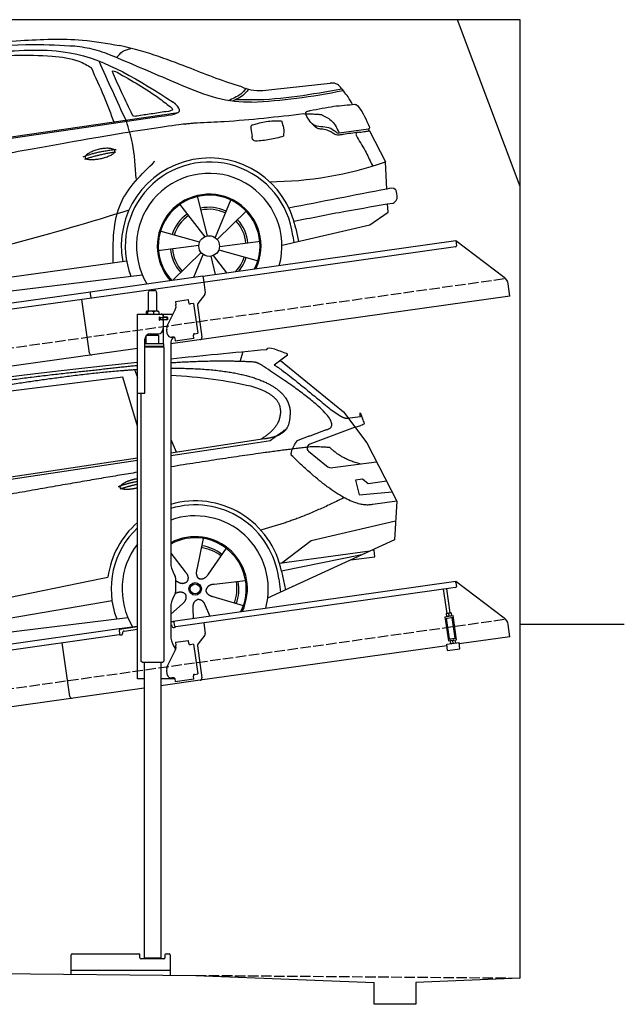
# Model space of a CAD drawing. Extents: x 0 to 5800, y -175 to 4550.
# Tile 3 of 3: x 2900 to 5800, y -175 to 4550. Entities that reach past the tile are written whole.
import ezdxf

# ---------------------------------------------------------------- set-up
doc = ezdxf.new("R2010")
doc.units = 0
doc.header["$LTSCALE"] = 10
doc.header["$MEASUREMENT"] = 0
doc.linetypes.add('GEN3', pattern=[6.25, 5, -1.25])
doc.layers.get('0').update_dxf_attribs({"linetype": 'CONTINUOUS'})
for name, color, linetype in [('3', 6, 'GEN3'), ('CAR', 1, 'CONTINUOUS'), ('SICHTBARE_KANTEN_DIN_', 7, 'CONTINUOUS')]:
    doc.layers.add(name, color=color, linetype=linetype)
doc.layers.add('AM_0', color=7, linetype='CONTINUOUS', lineweight=30)

# ---------------------------------------------------------------- blocks, each defined once
blk = doc.blocks.new('car_150')
at = {"layer": 'CAR'}
for p, q in [((12096.6, 1708.3), (11989, 1268.4)), ((12911.4, 1713.8), (12921.4, 1673.7)), ((13419.2, 1691), (13440.8, 1736.1)), ((11135.2, 1654.5), (11161.3, 1635)), ((11141, 1657.4), (11166.4, 1638.4)), ((12024, 1680.6), (11430.7, 1652.9)), ((11899, 1265.9), (12024, 1680.6)), ((12090.6, 1271.1), (12150.5, 1682.1)), ((12852.3, 1684.4), (12150.5, 1682.1)), ((12893.2, 1443.1), (12852.3, 1684.4)), ((13649.1, 1693.4), (13579.8, 1653)), ((13612.7, 1672.2), (13882, 1390.9)), ((11073.9, 1494.7), (10907.2, 1337.8)), ((13821.3, 1410.9), (13867.6, 1371.9)), ((13882, 1390.9), (13975.4, 1230.3)), ((13044.2, 1359.1), (13061.8, 1297.5)), ((13896.3, 1358), (13960.6, 1358.2)), ((10792.4, 1227), (12873.3, 1279.9)), ((10878.7, 1293.9), (10839.1, 1237.2)), ((10839.1, 1237.2), (12874.8, 1292.4)), ((13035, 1284), (13434.9, 1294.1)), ((13036.5, 1296.8), (13490.1, 1309.1)), ((13434.9, 1294.1), (13517.7, 1297.1)), ((13928.7, 1310.6), (13703.2, 1256.7)), ((13928.7, 1310.6), (13956.3, 1315.1)), ((10839.1, 1237.2), (10797.9, 1237.1)), ((13975.4, 1230.3), (14085, 934.5)), ((13693.4, 1223.4), (13769.9, 1143.6)), ((13799.3, 1131.2), (14011, 1134.1)), ((10757.1, 671.1), (10756.8, 1096.7)), ((13933.1, 1058.7), (13900.4, 1058.1)), ((13900.4, 1058.1), (13908.6, 986.7)), ((13957.3, 1033.3), (13933.1, 1058.7)), ((14047.8, 1034.9), (13957.3, 1033.3)), ((13908.6, 986.7), (14067.8, 981)), ((14085, 934.5), (13968.1, 932.9)), ((14085, 934.5), (14050.3, 752)), ((13141, 869.2), (13092, 726)), ((10407.4, 821.5), (10358.4, 678.2)), ((12978, 818.6), (13036.1, 720.2)), ((13244.2, 809.3), (13143.9, 695.8)), ((13654.4, 796.4), (14067.1, 840.8)), ((10225.5, 803), (10302.5, 672.5)), ((10510.6, 761.5), (10410.3, 648.1)), ((13500.7, 706.9), (13654.4, 796.4)), ((10136.6, 723.4), (10257.7, 632.5)), ((10765.8, 586.7), (12632.4, 738.6)), ((12632.4, 738.6), (12664.9, 741.2)), ((14050.3, 752), (13413, 548)), ((13489.8, 706.7), (13927.7, 712.7)), ((13947.4, 714.7), (13934, 714.7)), ((13947.5, 682.1), (13947.4, 714.7)), ((12984.9, 685.1), (12991.3, 680.2)), ((13886, 699.4), (13494.9, 667.6)), ((13494.9, 667.6), (13502.3, 576.6)), ((13831.6, 682), (13947.5, 682.1)), ((10786.5, 535.1), (12670.6, 626.7)), ((12976.6, 624.6), (12979.5, 625.3)), ((13318, 642.1), (13166.6, 644.4)), ((13477, 633.5), (13477, 568.5)), ((10098.1, 544.7), (10245.9, 577.5)), ((10584.4, 594.3), (10433, 596.6)), ((10746.2, 585.5), (10746.3, 535.1)), ((10765.8, 586.7), (10766, 535.1)), ((12942.4, 527.2), (13003.7, 570.3)), ((13292.9, 525.4), (13154, 585.7)), ((10157.7, 443.6), (10270.1, 522.6)), ((10559.3, 477.7), (10420.4, 538)), ((10688.1, 535.1), (12736.4, 536.2)), ((13047.9, 495.3), (13052.4, 542.1)), ((13127.9, 496.8), (13108.7, 559.2)), ((10314.2, 446.4), (10318.7, 494.4)), ((10394.7, 447.8), (10378.5, 500.5))]:
    blk.add_line(p, q, dxfattribs=at)
for centre, radius in [((13073.2, 633.8), 30.1), ((10339.5, 586.1), 30.1), ((13073.2, 633.8), 23.6), ((10339.5, 586.1), 23.6)]:
    blk.add_circle(centre, radius, dxfattribs=at)
for centre, radius, start, end in [((11252.1, 1516.2), 174.5, 103.8736, 114.54), ((13707.9, 1237.3), 20, 103.4358, 223.7473), ((10257, 101.4), 1122.3, 110.1048, 125.4377), ((13798.8, 1171.2), 40, 223.7473, 270.7861), ((10364.6, -67.1), 1141.2, 89.2488, 102.378), ((10404, 1188.8), 117.4, 257.9855, 270.1884), ((13073.6, 633.3), 422.7, 4.6504, 99.1419), ((10341.7, 585.3), 424.2, 0.1908, 123.6545), ((13073.6, 633.3), 403.4, 0.0315, 99.935), ((10364.6, -67.1), 1141.2, 117.0267, 123.6712), ((10341.7, 585.3), 404.6, 0.0315, 126.0807), ((13073.6, 633.3), 422.7, 124.0292, 165.2126), ((13073.6, 633.3), 403.4, 126.4564, 193.9312), ((13073.2, 633.8), 200.6, 117.1152, 118.6429), ((13073.2, 633.8), 200.6, 45.1152, 74.5463), ((13073.2, 633.8), 209.6, 45.262, 74.3995), ((10339.5, 586.1), 209.6, 117.262, 146.3995), ((10339.5, 586.1), 200.6, 117.1152, 146.5463), ((10339.5, 586.1), 200.6, 45.1152, 74.5463), ((10339.5, 586.1), 209.6, 45.262, 74.3995), ((13073.2, 633.8), 200.6, 333.1152, 2.5463), ((13073.2, 633.8), 209.6, 333.262, 2.3995), ((10339.5, 586.1), 200.6, 333.1152, 2.5463), ((10339.5, 586.1), 209.6, 333.262, 2.3995), ((10339.5, 586.1), 209.6, 189.262, 218.3995), ((10339.5, 586.1), 200.6, 189.1152, 218.5463)]:
    blk.add_arc(centre, radius, start, end, dxfattribs=at)
at = {"layer": 'CAR', "color": 1}
for centre, radius, start, end in [((13073.2, 633.8), 350.6, 337.8443, 102.4953), ((10339.5, 586.1), 352.3, 337.7412, 134.083), ((13073.2, 633.8), 350.6, 135.1816, 204.2079), ((13073.2, 633.8), 245, 326.7419, 111.5119), ((13073.2, 633.8), 250.6, 327.615, 110.8156), ((10339.5, 586.1), 247.7, 326.8255, 152.4877), ((10339.5, 586.1), 245, 326.3886, 152.2472), ((10339.5, 586.1), 247.7, 177.212, 215.2267), ((10339.5, 586.1), 245, 177.2589, 215.6636)]:
    blk.add_arc(centre, radius, start, end, dxfattribs=at)
at = {"layer": 'CAR'}
for points, degree in [([(11210.2, 1685.6), (11542.9, 1749.4), (12105.1, 1762), (12930.5, 1747.4)], 3), ([(13554.4, 1733), (13562.4, 1752.7), (13610.5, 1716.8), (13648.2, 1701.9)], 3), ([(11740.1, 1722.1), (11497.4, 1715.5), (11268.8, 1681.6)], 2), ([(12704.3, 1733.1), (12355.7, 1743.2), (11740.1, 1722.1)], 2), ([(12928.4, 1730.7), (12821.6, 1733.6), (12704.3, 1733.1)], 2), ([(13480.9, 1680.7), (13311.8, 1711.2), (13088.8, 1724)], 2), ([(13091.3, 1744.3), (13237.9, 1741.3), (13392.2, 1737.5), (13554.4, 1733)], 3), ([(13649.1, 1693.4), (13650.8, 1695), (13646.2, 1697.1), (13650.7, 1700.9), (13648.2, 1701.9)], 4), ([(10930.4, 1515.2), (11065.6, 1627.8), (11179.6, 1674.9)], 2), ([(11268.8, 1681.6), (11213.7, 1673.9), (11145.7, 1624)], 2), ([(11152.7, 1597.4), (11243.5, 1663), (11380.1, 1676.4)], 2), ([(13081.7, 1665.8), (13216.8, 1643.4), (13354, 1605.1), (13455.3, 1568)], 3), ([(13085.7, 1699.1), (13316, 1672.5), (13510.3, 1621.4), (13649.5, 1535.3), (13627.4, 1407.4)], 4), ([(13531.1, 1651.2), (13504.7, 1676.4), (13480.9, 1680.7)], 2), ([(10638.9, 1256.3), (10666.6, 1238), (10970.1, 1510.3), (11145.7, 1624)], 3), ([(11430.7, 1652.9), (11206.1, 1629.9), (11073.9, 1494.7)], 2), ([(13782.7, 1314.6), (13923.3, 1322), (13531.1, 1651.2)], 2), ([(13579.8, 1653), (13583.8, 1663.8), (13821.3, 1410.9)], 2), ([(10839.1, 1237.2), (10755.1, 1275), (11042.6, 1519.1), (11152.7, 1597.4)], 3), ([(13455.3, 1568), (13571.8, 1520.1), (13582.6, 1454.2)], 2), ([(10930.4, 1515.2), (10850.9, 1452.6), (10750.8, 1366.4), (10624.3, 1257.8), (10630.3, 1256.1)], 4), ([(13582.6, 1454.2), (13589.9, 1359.8), (13473.4, 1308.7)], 2), ([(13490.1, 1309.1), (13540.2, 1310.5), (13607.7, 1314), (13619.9, 1364.1), (13627.4, 1407.4)], 4), ([(13867.6, 1371.9), (13876, 1364.8), (13894, 1355.1), (13898.5, 1357.6), (13900.4, 1359.2)], 4), ([(13960.6, 1358.2), (13957.9, 1406.1), (13973.8, 1323.1)], 2), ([(10886.5, 1311.8), (10902.2, 1342.5), (10944.6, 1357.7)], 2), ([(10944.6, 1357.7), (10973.1, 1364.2), (10986, 1363.3)], 2), ([(10978.5, 1259), (10998.5, 1312.5), (10994.7, 1357.3)], 2), ([(10986, 1363.3), (10992.2, 1357.4), (10994.7, 1357.3)], 2), ([(13517.7, 1297.1), (13547.8, 1313.8), (13602.8, 1344.7)], 2), ([(13973.8, 1323.1), (13974.1, 1319.4), (13966.4, 1316.7), (13956.3, 1315.1)], 3), ([(10756.8, 1096.7), (10752.3, 1180.2), (10838, 1299.8)], 2), ([(10965.2, 1251), (10843.5, 1229), (10886.5, 1311.8)], 2), ([(13609.5, 1213.7), (13606.8, 1237.9), (13646, 1280.8)], 2), ([(13646, 1280.8), (13782.7, 1314.6)], 1), ([(10136.8, 1184.9), (10312.9, 1212.3), (10551.6, 1232.1)], 2), ([(10140.7, 1216.8), (10314.3, 1236.6), (10479.5, 1251.5), (10638.9, 1256.3)], 3), ([(10551.6, 1232.1), (10606.6, 1235.5), (10630, 1255)], 2), ([(10965.2, 1251), (10971.1, 1252.9), (10978.5, 1259)], 2), ([(11959.5, 1175.6), (11961.8, 1206.7), (11989, 1268.4)], 2), ([(13710.6, 1243.2), (13442.1, 1244.8), (13028.3, 1229.3)], 2), ([(13798.7, 1227.2), (13797.4, 1230.2), (13710.6, 1243.2)], 2), ([(12866.3, 1222.8), (11949.2, 1183.9), (10404.4, 1071.4)], 2), ([(12775.3, 1160.9), (12774.4, 1168.7), (12785.6, 1178.2), (12809.4, 1187.4), (12837.3, 1192.4), (12862.6, 1193)], 5), ([(13968.1, 932.9), (13845.3, 918), (13609.5, 1213.7)], 2), ([(13931.8, 1133), (13845.5, 1166.6), (13798.7, 1227.2)], 2), ([(11966.3, 684.4), (11947.2, 997.3), (11959.5, 1175.6)], 2), ([(12766.3, 1166), (12812.1, 1177.1), (12861, 1179.8)], 2), ([(12773.7, 1153.3), (12815.9, 1162.4), (12859.4, 1166.5)], 2), ([(12857.1, 1147.9), (12833.5, 1145.1), (12808.5, 1145), (12787.3, 1147.9), (12776.2, 1153.7), (12775.3, 1160.9)], 5), ([(9741.7, 1082), (9792.2, 1106.9), (9868, 1128.7)], 2), ([(11730.9, 1114.3), (11806, 1132.5), (11889.6, 1128.1)], 2), ([(11736.2, 1100.5), (11810, 1116.4), (11887.9, 1117)], 2), ([(9741.7, 1082), (9609.2, 1016.6)], 1), ([(9845.7, 1043.5), (9759.5, 1040.9), (9719, 1030.4)], 2), ([(9857.3, 1042), (9851.3, 1042.7), (9845.7, 1043.5)], 2), ([(9609.2, 1016.6), (9559.3, 1005.4), (9533, 884.6)], 2), ([(9719, 1030.4), (9665.9, 1005.8), (9630.6, 957.3)], 2), ([(9630.6, 957.3), (9611, 913.8), (9609.3, 895.7)], 2), ([(9610.6, 893.4), (9755, 898.2), (9831, 949.6)], 2), ([(9831, 949.6), (9840.7, 962.6), (9849.5, 977.9)], 2), ([(13835.3, 982), (13612, 900.6), (13419.6, 876.1)], 2), ([(9533, 884.6), (9526.5, 867.3), (9533.3, 836.2), (9544.5, 802.1), (9556, 769.5)], 4), ([(9609.3, 895.7), (9612.6, 895.6), (9610.6, 893.4)], 2), ([(13036.1, 720.2), (13054.6, 694.2), (13038.2, 672.9)], 2), ([(13092, 726), (13087.7, 713.3), (13084, 699.2), (13088.6, 685.5), (13099.5, 679.2)], 4), ([(10302.5, 672.5), (10321, 646.5), (10304.6, 625.2)], 2), ([(10358.4, 678.2), (10354.1, 665.6), (10350.4, 651.5), (10355, 637.8), (10365.9, 631.5)], 4), ([(11966.3, 684.4), (11977.6, 619.7), (11983.1, 593.3)], 2), ([(12991.3, 680.2), (13015.2, 659), (13038.2, 672.9)], 2), ([(13143.9, 695.8), (13135.1, 685.8), (13124.6, 675.6), (13110.4, 672.8), (13099.5, 679.2)], 4), ([(10257.7, 632.5), (10281.6, 611.2), (10304.6, 625.2)], 2), ([(10410.3, 648.1), (10401.4, 638.1), (10391, 627.9), (10376.8, 625.1), (10365.9, 631.5)], 4), ([(12979.5, 625.3), (13010, 634.8), (13025.2, 612.6)], 2), ([(13166.6, 644.4), (13134.8, 647.5), (13124.4, 622.8)], 2), ([(13154, 585.7), (13123.7, 595.9), (13124.4, 622.8)], 2), ([(10245.9, 577.5), (10276.4, 587.1), (10291.6, 564.9)], 2), ([(10433, 596.6), (10401.2, 599.8), (10390.8, 575)], 2), ([(10420.4, 538), (10390.1, 548.2), (10390.8, 575)], 2), ([(13003.7, 570.3), (13031.3, 586.5), (13025.2, 612.6)], 2), ([(13052.4, 542.1), (13052.7, 574.1), (13078.5, 581.6)], 2), ([(13112.1, 548.2), (13105.2, 579.4), (13078.5, 581.6)], 2), ([(10270.1, 522.6), (10297.7, 538.8), (10291.6, 564.9)], 2), ([(10318.7, 494.4), (10319.1, 526.3), (10344.9, 533.9)], 2), ([(10378.5, 500.5), (10371.6, 531.7), (10344.9, 533.9)], 2)]:
    blk.add_open_spline(points, degree=degree, dxfattribs=at)
for points, degree, knots in [([(11380.1, 1676.4), (11407, 1677.9), (11545.9, 1684.7), (12131.3, 1711.8), (12584.9, 1726.7), (12852.7, 1717.4), (12926.2, 1712.9)], 4, [0.0821318, 0.0821318, 0.0821318, 0.0821318, 0.0821318, 0.258851, 0.508851, 0.6086078, 0.6086078, 0.6086078, 0.6086078, 0.6086078]), ([(11736, 1111.2), (11735, 1119.4), (11755.7, 1136.1), (11838.1, 1157.7), (11931.6, 1126.3), (11845.9, 1093.1), (11761.1, 1092.3), (11737, 1103), (11736, 1111.2)], 5, [0, 0, 0, 0, 0, 0, 0.300106, 0.500106, 0.700106, 1, 1, 1, 1, 1, 1]), ([(9598.9, 658.5), (9606.2, 641.3), (9613.6, 624.7), (9621, 608.6), (9628.5, 593), (9650.9, 546.7), (9679.8, 538.5), (9717.2, 527.6), (9794.4, 527.1)], 4, [0.7158579, 0.7158579, 0.7158579, 0.7158579, 0.7158579, 0.9411234, 0.9411234, 0.9411234, 0.9411234, 1.6094789, 1.6094789, 1.6094789, 1.6094789, 1.6094789])]:
    blk.add_open_spline(points, degree=degree, knots=knots, dxfattribs=at)
blk = doc.blocks.new('car_150_')
at = {"layer": 'CAR'}
for p, q in [((6993.7, 5277.2), (7129.2, 5288.8)), ((6796.4, 5203.8), (6750.1, 4783)), ((6731.9, 5170.4), (6283.3, 5089.2)), ((6657.9, 4752.4), (6731.9, 5170.4)), ((6848, 4782.8), (6853.7, 5152.6)), ((6853.7, 5152.6), (6855.4, 5188)), ((5993.7, 5075.5), (6021.3, 5060)), ((8349.8, 5065.2), (8614.8, 5095.9)), ((5703.5, 4603.8), (7806, 4931.3)), ((5748.6, 4619.9), (7887.1, 4949.3)), ((5948.1, 4905.6), (5809.7, 4736.5)), ((8659.8, 4857.1), (8801.1, 4877.5)), ((8805, 4869.2), (8883.2, 4720.4)), ((5780.5, 4681.2), (5748.6, 4619.9)), ((8891.2, 4589.9), (8883.2, 4720.4)), ((5748.6, 4619.9), (5707.7, 4614.5)), ((8033.2, 4358.3), (7982.9, 4548.5)), ((7897.5, 4510.1), (8019.3, 4353.9)), ((8143.1, 4534), (8068.7, 4350.5)), ((8898.1, 4478.2), (8895.6, 4518.3)), ((8079.5, 4340.6), (8219, 4479.2)), ((8810.7, 4417.6), (8898.1, 4478.2)), ((5249.2, 4379.1), (5338.8, 4399.4)), ((8391.6, 4316.2), (8810.7, 4417.6)), ((8455.6, 4397.8), (8469.1, 4334.6)), ((7994.7, 4327.2), (7804.9, 4378.7)), ((8442.3, 4361.7), (8446.4, 4329.7)), ((7795.4, 4285.5), (7991.5, 4312.9)), ((8286.5, 4333.3), (8090.4, 4305.9)), ((4697.5, 4174.8), (4774.2, 4288.5)), ((8002.4, 4278.2), (7867.9, 4144.6)), ((7969.2, 4159.6), (8013.2, 4268.3)), ((8048.7, 4260.5), (8071.6, 4173.8)), ((8127.2, 4182.1), (8062.7, 4264.8)), ((8087.2, 4291.6), (8277, 4240.1)), ((7646, 4233.7), (5761.2, 3956.2)), ((5689.3, 3904.2), (7721.3, 4169.7)), ((5267.2, 3949.5), (5216.9, 4139.6)), ((5377, 4125.1), (5302.6, 3941.6)), ((5131.5, 4101.3), (5253.2, 3945.1)), ((5313.4, 3931.7), (5452.9, 4070.3)), ((5734.4, 4063.7), (5670.2, 4054.4)), ((5228.7, 3918.3), (5038.9, 3969.8)), ((4463, 3925.5), (4449.3, 3931.7)), ((4478.1, 3864), (4463, 3925.5)), ((4848.5, 3866.9), (4853.3, 3950.1)), ((4871, 3924.2), (4867.7, 3867.1)), ((5520.5, 3924.4), (5324.3, 3897.1)), ((5676.1, 3953), (5682.6, 3903)), ((5695.3, 3956.7), (5702.3, 3904.6)), ((5761.2, 3956.2), (5696.7, 3946.7)), ((5029.4, 3876.7), (5225.5, 3904)), ((5321.2, 3882.8), (5511, 3831.3)), ((5689.3, 3904.2), (5624.9, 3894.7)), ((5693.6, 3903), (5693.4, 3904.4)), ((5236.4, 3869.4), (5098.3, 3732.1)), ((5201.8, 3747.5), (5247.2, 3859.5)), ((5282.7, 3851.6), (5306.1, 3763)), ((5362.6, 3771.4), (5296.6, 3856))]:
    blk.add_line(p, q, dxfattribs=at)
for centre in [(8041, 4309.4), (5274.9, 3900.5)]:
    blk.add_circle(centre, 49.6, dxfattribs=at)
for centre, radius, start, end in [((6122, 4949.8), 174.5, 111.2882, 121.9546), ((8042.2, 4309.4), 422.7, 12.065, 190.707), ((8042.2, 4309.4), 403.4, 7.4461, 201.5292), ((8307.4, 6330.9), 1710.3, 270.6601, 289.6726), ((8041, 4309.4), 348.9, 345.0424, 211.6777), ((8041, 4309.4), 249, 334.6275, 221.995), ((8041, 4309.4), 244.1, 333.8517, 222.7626), ((8041, 4309.4), 186.2, 64.7762, 103.2667), ((5356.2, 3104.6), 1422.1, 107.8766, 127.519), ((8041, 4309.4), 186.2, 124.7762, 163.2667), ((8041, 4309.4), 176.5, 124.6018, 163.1816), ((8041, 4309.4), 176.5, 64.6018, 103.1816), ((8041, 4309.4), 176.5, 4.6018, 43.1816), ((8041, 4309.4), 186.2, 4.7762, 43.2667), ((5347.7, 3787.7), 599.5, 99.4563, 135.2463), ((5274.9, 3900.5), 424.2, 7.6054, 174.1435), ((5274.9, 3900.5), 404.6, 7.4461, 176.652), ((8041, 4309.4), 186.2, 184.7762, 223.2667), ((8041, 4309.4), 176.5, 184.6018, 223.1816), ((8041, 4309.4), 176.5, 316.6896, 343.1816), ((8041, 4309.4), 186.2, 320.3371, 343.2667), ((5274.9, 3900.5), 350, 344.7595, 185.4081), ((5274.9, 3900.5), 250, 334.2204, 187.3999), ((5274.9, 3900.5), 246.4, 333.6424, 187.5031), ((5274.9, 3900.5), 186.2, 64.7762, 103.2667), ((5274.9, 3900.5), 176.5, 64.6018, 103.1816), ((5274.9, 3900.5), 186.2, 124.7762, 163.2667), ((5274.9, 3900.5), 176.5, 124.6018, 163.1816), ((5274.9, 3900.5), 176.5, 4.6018, 43.1816), ((5274.9, 3900.5), 186.2, 4.7762, 43.2667), ((5274.9, 3900.5), 186.2, 184.7762, 223.2667), ((5274.9, 3900.5), 176.5, 184.6018, 223.1816), ((5274.9, 3900.5), 176.5, 315.6124, 343.1816), ((5274.9, 3900.5), 186.2, 319.3932, 343.2667), ((5274.9, 3900.5), 250, 213.2019, 222.6786), ((5274.9, 3900.5), 246.4, 213.7482, 223.2566), ((5274.9, 3900.5), 350, 217.4387, 217.626)]:
    blk.add_arc(centre, radius, start, end, dxfattribs=at)
for centre, major_axis, ratio, start_param, end_param in [((4699.7, 3882.5), (4.4, -29.4), 0.870747, 3.078863, 5.190641), ((4699.8, 3882.5), (-4.4, 29.6), 0.439627, 4.05108, 8.39242), ((4699.7, 3882.6), (4.4, -29.5), 0.784824, 3.019947, 3.143719)]:
    blk.add_ellipse(centre, major_axis=major_axis, ratio=ratio, start_param=start_param, end_param=end_param, dxfattribs=at)
for points in [[(7129.2, 5288.8), (7425.2, 5293.1), (7603.8, 5268.4)], [(6058.7, 5112.4), (6315.6, 5167.8), (6993.6, 5277.2)], [(6590.3, 5194.3), (7191.5, 5270.3), (7389.2, 5264.7)], [(7010.2, 5233), (7365.4, 5231.9), (7863.2, 4999)], [(7389.2, 5264.7), (7483, 5249), (7578.6, 5215.1)], [(7590.1, 5210.4), (7618.6, 5239.2), (7657.5, 5254.4)], [(6252.1, 5110.1), (6701.9, 5189.7), (7011, 5233.1)], [(7280.4, 5213.4), (7100.8, 5216.9), (6855.4, 5188)], [(7469.5, 5159.8), (7410.3, 5189.8), (7280.4, 5213.4)], [(8238.8, 5002.4), (8200.2, 5001.6), (7866.3, 5094.6), (7578.6, 5215.1)], [(7582.2, 4896.4), (7531.4, 5023.6), (7469.5, 5159.8)], [(7639.4, 4905.3), (7505.7, 5192.1)], [(7575.1, 5131.1), (7571.2, 5144.8), (7592.5, 5140)], [(7592.5, 5140), (7799.5, 5014.1), (7855.1, 4971.8)], [(8213.4, 5067), (8186.6, 5040.1), (8125.8, 5007.6)], [(8224.6, 5063.8), (8208.7, 5044.9), (8182.8, 5023.9), (8149.7, 5006.6)], [(8163.6, 5014.3), (8243.5, 5013.7), (8670.3, 5069.3)], [(8191, 5074.7), (8235.7, 5060.8), (8349.8, 5065.2)], [(8240.9, 5001), (8453.9, 5021.9), (8677.8, 5060.7)], [(8659.2, 5083.2), (8642.4, 5093.4), (8614.8, 5095.9)], [(8723.8, 4994.4), (8701.4, 5030.2), (8659.2, 5083.2)], [(7806, 4931.3), (7894.4, 4962.2), (7863.2, 4999)], [(7855.1, 4971.8), (7859.5, 4964.9), (7827.4, 4952.7)], [(8504.4, 4958.4), (8514.7, 4962.1), (8521.1, 4963.5)], [(8521.1, 4963.5), (8634.4, 4984.8), (8734.9, 4995.3)], [(8734.9, 4995.3), (8736.6, 4995.1), (8751.6, 4983.9), (8803.6, 4888.9)], [(7690.7, 4930.9), (7670.7, 4931.6), (7668, 4935.3)], [(7827.4, 4952.7), (7757.4, 4941.2), (7690.7, 4930.9)], [(8489.1, 4946.9), (8107.9, 4906.7), (7979.4, 4899)], [(8499.4, 4953.2), (8500.3, 4955.9), (8504.4, 4958.4)], [(8514.3, 4920.1), (8499.6, 4950.3), (8499.4, 4953.2)], [(8578.5, 4942.4), (8626.1, 4912.6), (8659.8, 4857.1)], [(7687.8, 4631.1), (7668.8, 4800.4), (7639.4, 4905.3)], [(8245.8, 4892.2), (8238.1, 4888.3), (8237.1, 4876.1)], [(8237.1, 4876.1), (8242.7, 4837)], [(8244.9, 4892.1), (8310.4, 4909.4), (8382.6, 4912.4)], [(8382.6, 4912.4), (8393, 4879.1), (8393.3, 4838.9)], [(8581.1, 4874.9), (8560.8, 4876.6), (8529.9, 4900.7)], [(8629.7, 4855.7), (8609.4, 4867.3), (8581.1, 4874.9)], [(8757.3, 4861.2), (8786.1, 4865.5), (8805, 4869.2)], [(8803.6, 4888.9), (8805.2, 4882.6), (8801.1, 4877.5)], [(8805, 4869.2), (8801.1, 4877.5)], [(8260.3, 4814.7), (8250.8, 4817.5), (8242.7, 4837)], [(8393.3, 4838.9), (8327.1, 4822.4), (8259.4, 4814.5)], [(8664.2, 4847.7), (8651.9, 4847.2), (8629.7, 4855.7)], [(8759.3, 4861.5), (8741.4, 4855.9), (8747.8, 4835.1)], [(8747.8, 4835.1), (8790.3, 4763.6), (8820.8, 4701.6)], [(7581.1, 4224.1), (7615.2, 4510.4), (7777.7, 4714.5)], [(5483, 4604.3), (5518.2, 4610.1), (5547.5, 4613)], [(5703.5, 4603.8), (5727.7, 4327.2), (5815.9, 3920.7)], [(8891.2, 4589.9), (8420.6, 4494.5)], [(8935.7, 4582.7), (8931.6, 4588.3), (8891.2, 4589.9)], [(8922.6, 4523), (8936.6, 4535.2), (8935.7, 4582.7)], [(8446.2, 4431.7), (8693.5, 4482.1), (8922.6, 4523)], [(7654.8, 4478.5), (7099.9, 4313.4), (5734.4, 4063.7)], [(4774.2, 4288.5), (4659.3, 4269.8), (4567.9, 4222.9)], [(4567.9, 4222.9), (4519.6, 4194.8), (4502.9, 4113.4)], [(4521.8, 4177.7), (4571.6, 4179.9), (4749.3, 4251.6)], [(4435.2, 4069.4), (4583.3, 4094.2), (4831, 4173.4)], [(4506.8, 4110.9), (4647.6, 4153.7), (4697.5, 4174.8)], [(4502.9, 4113.4), (4503.1, 4110.8), (4506.8, 4110.9)], [(4439.9, 3955.5), (4435.9, 3967.1), (4437.7, 3977.1)], [(4437.7, 3977.1), (4639.7, 4000.1), (4865.6, 4011.8)], [(4860.2, 3989.6), (4515.7, 3964.4), (4439.9, 3955.5)], [(4648.5, 3915.5), (4682.8, 3935.6), (4856.8, 3972.2)], [(4452, 3925), (4450.8, 3925.8), (4449.5, 3930), (4449.3, 3931.7)], [(4455.1, 3908.2), (4458.1, 3913), (4464.2, 3915.7), (4462.2, 3923.2), (4452, 3925)], [(4457.8, 3901.6), (4456.6, 3902.4), (4455.3, 3906.6), (4455.1, 3908.2)], [(4461, 3884.9), (4463.9, 3889.5), (4470, 3892.3), (4467.9, 3899.7), (4457.8, 3901.6)], [(4463.7, 3878.2), (4462.5, 3879), (4461.2, 3883.2), (4461, 3884.9)]]:
    blk.add_spline(points, degree=3, dxfattribs=at)
for points, degree, knots in [([(8191, 5074.7), (8107.9, 5098.3), (7930.3, 5167), (7746.4, 5237.4), (7603.8, 5268.4)], 3, [5.571538, 5.571538, 5.571538, 5.571538, 32.165526, 64.936902, 64.936902, 64.936902, 64.936902]), ([(7668, 4935.3), (7650.2, 4969.8), (7620.8, 5036.6), (7588.5, 5099.8), (7575.1, 5131.1)], 3, [2.591518, 2.591518, 2.591518, 2.591518, 14.396583, 24.038621, 24.038621, 24.038621, 24.038621]), ([(8645.2, 4860.1), (8634.4, 4868.9), (8603, 4892.4), (8542.9, 4879.7), (8521, 4910.7), (8514.3, 4920.1)], 3, [0.658544, 0.658544, 0.658544, 0.658544, 4.748765, 12.290755, 15.589596, 15.589596, 15.589596, 15.589596]), ([(8645.2, 4860.1), (8647, 4858.9), (8651.5, 4856.3), (8656.7, 4856.7), (8659.8, 4857.1)], 3, [0.11133, 0.11133, 0.11133, 0.11133, 0.733961, 1.64284, 1.64284, 1.64284, 1.64284]), ([(8752.5, 4860.5), (8727.9, 4857.2), (8698.8, 4853.2), (8669.8, 4848.6), (8664.2, 4847.7)], 3, [0, 0, 0, 0, 7.10149, 8.807008, 8.807008, 8.807008, 8.807008]), ([(7442.5, 4729.7), (7440.4, 4737.7), (7458.8, 4757), (7537.7, 4789), (7634.5, 4769.9), (7553.7, 4725.9), (7469.8, 4714.2), (7444.6, 4721.7), (7442.5, 4729.7)], 5, [0, 0, 0, 0, 0, 0, 0.300106, 0.500106, 0.700106, 1, 1, 1, 1, 1, 1]), ([(6465.7, 4559.3), (6463.6, 4567.3), (6482, 4586.6), (6560.8, 4618.6), (6657.6, 4599.5), (6576.9, 4555.6), (6492.9, 4543.8), (6467.7, 4551.3), (6465.7, 4559.3)], 5, [0, 0, 0, 0, 0, 0, 0.300106, 0.500106, 0.700106, 1, 1, 1, 1, 1, 1]), ([(4434.3, 4093), (4435.5, 4060.6), (4436.9, 4022.1), (4441.6, 3983.8), (4442.4, 3977.7)], 3, [0, 0, 0, 0, 97.108013, 115.616313, 115.616313, 115.616313, 115.616313]), ([(4467.9, 3864), (4468.3, 3864.8), (4470.3, 3867.4), (4478.3, 3867.4), (4474, 3879.3), (4467.4, 3878.6), (4463.7, 3878.2)], 3, [2.682731, 2.682731, 2.682731, 2.682731, 5.656821, 12.3267, 20.012637, 30.346325, 30.346325, 30.346325, 30.346325])]:
    blk.add_open_spline(points, degree=degree, knots=knots, dxfattribs=at)
for points, degree in [([(6590.3, 5194.3), (6342.2, 5155.3), (6121.6, 5097.1)], 2), ([(6013, 5017.6), (6096.2, 5083.6), (6251.3, 5110.3)], 2), ([(5803.2, 4907.4), (5922.7, 5036.5), (6029.7, 5097.9)], 2), ([(6284.4, 5088.8), (6061.8, 5056.7), (5948.1, 4905.6)], 2), ([(6123.2, 5096.2), (6065.8, 5086.5), (6002.6, 5043)], 2), ([(5547.5, 4613), (5577.3, 4598.4), (5843.2, 4907.6), (6002.6, 5043)], 3), ([(5703.8, 4603.3), (5695, 4674.1), (5922.8, 4934.4), (6013, 5017.6)], 3), ([(8578.5, 4942.4), (8576.8, 4945.2), (8489.1, 4946.9)], 2), ([(7979.4, 4899), (7725, 4888.3), (5338.8, 4399.4)], 2), ([(5803.2, 4907.4), (5732.5, 4835), (5644.3, 4736.7), (5532.9, 4612.6), (5539.4, 4612.3)], 4), ([(6732.8, 4687.3), (6731.1, 4718.4), (6750.1, 4783)], 2), ([(5785.9, 4700), (5794.1, 4735.6), (5837.6, 4753)], 2), ([(5837.6, 4753), (5865, 4763.1), (5877.9, 4763.9)], 2), ([(5877.9, 4763.9), (5884.9, 4758.8), (5887.3, 4759.1)], 2), ([(5883.9, 4659.5), (5901.1, 4713.7), (5887.3, 4759.1)], 2), ([(7432.9, 4733.6), (7502, 4760.2), (7591.2, 4770)], 2), ([(7441.9, 4722), (7513, 4747.3), (7590.2, 4757.9)], 2), ([(5871.8, 4649.8), (5747.2, 4591.7), (5785.9, 4700)], 2), ([(6803, 4201), (6743.7, 4508.9), (6732.8, 4687.3)], 2), ([(5871.8, 4649.8), (5877.4, 4652.5), (5883.9, 4659.5)], 2), ([(4919.6, 4458.1), (5131.9, 4523.6), (5319.2, 4569), (5483, 4604.3)], 3), ([(5399.6, 4569.1), (5453.7, 4579.5), (5474.4, 4601.9)], 2), ([(6460.2, 4561.7), (6532.3, 4589.4), (6615.8, 4595.9)], 2), ([(6467.2, 4548.7), (6538.3, 4574), (6615.5, 4584.7)], 2), ([(4622.5, 4310.5), (4903.3, 4440.5), (5399.6, 4569.1)], 2), ([(4622.5, 4310.5), (4492.9, 4233.7)], 1), ([(4492.9, 4233.7), (4430.6, 4178.8), (4434.3, 4093)], 2), ([(4521.8, 4177.7), (4507.9, 4132), (4508.6, 4113.8)], 2), ([(6803, 4201), (6822.6, 4138.3), (6831.4, 4112.8)], 2), ([(4508.6, 4113.8), (4511.9, 4114.1), (4510.2, 4111.7)], 2), ([(4445.5, 3956.2), (4446.7, 3948), (4448, 3939.9), (4449.3, 3931.7)], 3), ([(4637.5, 3865.3), (4639.1, 3881.6), (4643.8, 3898.6), (4648.5, 3915.5)], 3)]:
    blk.add_open_spline(points, degree=degree, dxfattribs=at)

msp = doc.modelspace()

# ---------------------------------------------------------------- linework, layer by layer
for p, q in [((5300, 4550), (0, 4550)), ((5300, 3750), (5000, 4550)), ((5300, -50), (5300, 4550)), ((3778.5, 3319.4), (4991.6, 3489.9)), ((4990.8, 3459.5), (3779.7, 3289.3)), ((4991.6, 3489.9), (4995.1, 3465.1)), ((4991.6, 3489.9), (5223.6, 3315.1)), ((3238.7, 3244.5), (3778.4, 3320.4)), ((3778.4, 3320.4), (3782.7, 3289.7)), ((3779.7, 3289.3), (3246, 3214.3)), ((3782.7, 3289.7), (3789.8, 3239.3)), ((5251.2, 3223.4), (5243, 3282.1)), ((760, 2895.2), (3238.8, 3243.6)), ((3246, 3214.3), (760, 2864.9)), ((3242.6, 3216.8), (3238.7, 3244.5)), ((3516.7, 3240.6), (3516.7, 3150.6)), ((3526.7, 3250.6), (3546.7, 3250.6)), ((3556.7, 3240.6), (3556.7, 3150.6)), ((5251.2, 3223.4), (3624.7, 2994.8)), ((3787.9, 3231.9), (3754.6, 3187.7)), ((3234.6, 2950.1), (3198.5, 3207.6)), ((3646.7, 3197.9), (3709.1, 3206.6)), ((3646.7, 3197.9), (3648.9, 3182)), ((3649.5, 3177.8), (3648.9, 3182)), ((3711.3, 3190.8), (3709.1, 3206.6)), ((3711.3, 3190.8), (3711.4, 3189.8)), ((3717.1, 3185.6), (3718.1, 3185.7)), ((3733.9, 3187.9), (3718.1, 3185.7)), ((3733.9, 3187.9), (3753.9, 3045.3)), ((3752.6, 3180.3), (3774.3, 3026)), ((3464.7, 3137.6), (3636.1, 3137.6)), ((3464.7, 2757.6), (3464.7, 3137.6)), ((3506.8, 3148.2), (3506.8, 3137.6)), ((3527.5, 3150.6), (3509.5, 3150.6)), ((3512.5, 3148.2), (3512.5, 3137.6)), ((3554.6, 3150.6), (3527.5, 3150.6)), ((3542.5, 3148.2), (3542.5, 3137.6)), ((3564.2, 3150.6), (3554.6, 3150.6)), ((3566.6, 3148.2), (3566.6, 3137.6)), ((3573.4, 3121.6), (3569.7, 3121.6)), ((3570.7, 3111.8), (3570.7, 3119)), ((3573.4, 3121.6), (3585.7, 3121.6)), ((3573.7, 3121.6), (3573.7, 3109.6)), ((3587.7, 3121.6), (3585.7, 3121.6)), ((3587.7, 3121.6), (3588.7, 3121.6)), ((3588.7, 3127.6), (3588.7, 3124.6)), ((3589.4, 3121.6), (3588.7, 3121.6)), ((3588.7, 3109.6), (3588.7, 3121.6)), ((3607, 3121.6), (3589.4, 3121.6)), ((3589.7, 3122.1), (3589.7, 3137.6)), ((3608.7, 3122.1), (3589.7, 3122.1)), ((3607, 3121.6), (3607.7, 3121.6)), ((3607.7, 3109.6), (3607.7, 3121.6)), ((3608.5, 3083.5), (3646, 3157.1)), ((3609.7, 3121.1), (3609.7, 3110.1)), ((3607.7, 3109.6), (3569.9, 3109.6)), ((3585.7, 3109.1), (3573.4, 3109.1)), ((3588.7, 3106.1), (3588.7, 3067.6)), ((3589.7, 2994.7), (3589.7, 3109.1)), ((3608.7, 3109.1), (3589.7, 3109.1)), ((3566.7, 3034.6), (3506.7, 3033.9)), ((3506.7, 2994.7), (3506.7, 3033.9)), ((3518.7, 3034), (3518.7, 3041.6)), ((3525.7, 3042.6), (3563.7, 3042.6)), ((3554.7, 3034.5), (3554.7, 3042.6)), ((3566.7, 2994.6), (3566.7, 3034.6)), ((3607.8, 3043), (3605.1, 3062.8)), ((3638.4, 3027.1), (3630.4, 3025.9)), ((3732.9, 3037.3), (3733, 3036.3)), ((3735.2, 3020.5), (3733, 3036.3)), ((3738.1, 3043.1), (3737.1, 3043)), ((3738.1, 3043.1), (3753.9, 3045.3)), ((3500.7, 2760.6), (3500.7, 3017.6)), ((3591.7, 2994.6), (3500.7, 2994.6)), ((3591.7, 2981.4), (3500.7, 2981.4)), ((3588.7, 2979.6), (3500.7, 2979.6)), ((3591.7, 2977.9), (3500.7, 2977.9)), ((3588.7, 2979.6), (3591.7, 2981.4)), ((3588.7, 2979.6), (3591.7, 2977.9)), ((3589.7, 2979.1), (3589.7, 2980.2)), ((3591.7, 2981.4), (3591.7, 2994.6)), ((3591.7, 2977.9), (3591.8, 1471.6)), ((3624.7, 3002.6), (3624.7, 1944.3)), ((3644, 3022.8), (3646.1, 3007.9)), ((3735.2, 3020.5), (3646.1, 3007.9)), ((3464.7, 2972.4), (760, 2592.2)), ((3464.7, 1387.6), (3464.7, 2857.6)), ((3464.7, 2757.6), (3497.7, 2757.6)), ((3481.7, 2757.6), (3481.8, 1471.6)), ((3638.1, 1894.3), (3644.4, 1883.4)), ((3624.7, 1662.8), (4991.6, 1854.9)), ((3647.7, 1870.9), (3647.7, 1804.3)), ((4992.7, 1847), (4991.6, 1854.9)), ((4991.6, 1854.9), (5223.6, 1680.1)), ((4992.7, 1847), (4995.1, 1830.1)), ((4990.8, 1824.5), (3649, 1635.9)), ((4949.6, 1700.9), (4933.4, 1816.4)), ((4965.5, 1703.1), (4949.2, 1818.6)), ((3644.4, 1791.8), (3638.1, 1781)), ((3624.7, 1731), (3624.7, 1594.7)), ((4968.7, 1703.5), (4946.4, 1700.4)), ((4968.7, 1703.5), (4969.5, 1703.2)), ((4969.5, 1703.2), (4971.4, 1689.4)), ((3640.5, 1661), (3624.7, 1658.8)), ((3643.4, 1640.2), (3639.9, 1664.9)), ((3782.7, 1654.7), (3789.8, 1604.3)), ((4939.8, 1684.5), (4979.4, 1690.1)), ((4939.8, 1684.5), (4956.1, 1568.7)), ((4940.9, 1676.6), (4980.5, 1682.2)), ((4946.4, 1700.4), (4945.7, 1699.9)), ((4945.7, 1699.9), (4947.7, 1686.1)), ((4961.3, 1578.5), (4947.4, 1677.5)), ((4948.5, 1685.7), (4947.7, 1686.1)), ((4959.4, 1688.8), (4957.8, 1700.5)), ((4970.8, 1688.9), (4971.4, 1689.4)), ((4988, 1582.2), (4974.1, 1681.3)), ((4995.7, 1574.2), (4979.4, 1690.1)), ((760, 1260.2), (3377.5, 1628)), ((3377.5, 1628), (3464.7, 1640.3)), ((3377.5, 1628), (3378.6, 1620.1)), ((3464.7, 1636.3), (3378, 1624.1)), ((3381, 1603.3), (3378.6, 1620.1)), ((3401.8, 1616.3), (3464.7, 1625.2)), ((3631, 1638.4), (3631.1, 1637.4)), ((3636.8, 1633.2), (3641.7, 1633.9)), ((5251.2, 1588.4), (5243, 1647.1)), ((5300, 1650), (5800, 1650)), ((3376.7, 1597.6), (760, 1229.9)), ((3140.6, 1301.9), (3104.4, 1559.4)), ((3140.6, 1301.9), (3104.4, 1559.4)), ((3384.3, 1597.7), (3389.2, 1598.4)), ((3393.5, 1604), (3393.3, 1605)), ((3646.7, 1562.9), (3709.1, 1571.6)), ((3646.7, 1562.9), (3648.9, 1547)), ((3711.3, 1555.8), (3709.1, 1571.6)), ((3787.9, 1596.9), (3754.6, 1552.7)), ((4948.3, 1552.6), (5007.7, 1561)), ((4955, 1576.6), (4994.6, 1582.2)), ((4956.1, 1568.7), (4995.7, 1574.2)), ((4961.3, 1578.5), (4988, 1582.2)), ((4964.8, 1569.9), (4964.1, 1569.4)), ((4964.1, 1569.4), (4966, 1555.6)), ((4966.9, 1578.3), (4966.7, 1579.3)), ((4976.1, 1570), (4977.8, 1558.3)), ((4982.7, 1580.5), (4982.6, 1581.5)), ((4987, 1573), (4987.9, 1572.7)), ((4987.9, 1572.7), (4989.8, 1558.9)), ((5011.9, 1531.3), (5007.7, 1561)), ((5251.2, 1588.4), (5008.6, 1554.3)), ((3608.5, 1448.5), (3646, 1522.1)), ((3638.1, 1544.7), (3648.2, 1527.3)), ((3649.5, 1542.8), (3648.9, 1547)), ((3711.3, 1555.8), (3711.4, 1554.8)), ((3717.1, 1550.6), (3718.1, 1550.7)), ((3733.9, 1552.9), (3718.1, 1550.7)), ((3733.9, 1552.9), (3753.9, 1410.3)), ((3752.6, 1545.3), (3774.3, 1391)), ((4949.2, 1546), (3765.8, 1379.7)), ((4952.4, 1522.9), (4948.3, 1552.6)), ((4952.4, 1522.9), (5011.9, 1531.3)), ((4966.8, 1555.2), (4966, 1555.6)), ((4989.1, 1558.4), (4989.8, 1558.9)), ((3481.8, 1482.6), (3481.8, 1471.6)), ((3488.8, 1464.6), (3481.8, 1471.6)), ((3584.8, 1464.6), (3591.8, 1471.6)), ((3584.8, 1464.6), (3488.8, 1464.6)), ((3496.8, 1464.6), (3496.9, 48.6)), ((3576.8, 1464.6), (3576.9, 48.6)), ((3607.8, 1408), (3605.1, 1427.8)), ((3496.8, 1387.6), (3464.7, 1387.6)), ((3644, 1387.6), (3576.8, 1387.6)), ((3765.8, 1379.7), (3576.8, 1353.1)), ((3638.4, 1392.1), (3630.4, 1390.9)), ((3644, 1387.8), (3646.1, 1372.9)), ((3735.2, 1385.5), (3646.1, 1372.9)), ((3732.9, 1402.3), (3733, 1401.3)), ((3735.2, 1385.5), (3733, 1401.3)), ((3738.1, 1408.1), (3737.1, 1408)), ((3738.1, 1408.1), (3753.9, 1410.3)), ((3496.8, 1341.9), (760, 957.2)), ((3146.9, -30.3), (3146.9, 62.6)), ((3151.9, 67.6), (3471.9, 67.6)), ((3476.9, 47.6), (3476.9, 62.6)), ((3497.9, 47.6), (3496.9, 48.6)), ((3497.9, 47.6), (3575.9, 47.6)), ((3510.9, 47.6), (3510.9, 42.6)), ((3562.9, 47.6), (3562.9, 42.6)), ((3575.9, 47.6), (3576.9, 48.6)), ((3596.9, 62.6), (3596.9, 47.6)), ((3601.9, 67.6), (3616.9, 67.6)), ((3621.9, 62.6), (3621.9, -34.8)), ((0, 0), (3745, -36)), ((3591.9, 42.6), (3481.9, 42.6)), ((3621.9, -12.4), (3146.9, -12.4)), ((3745, -36), (4600, -70.1)), ((4600, -175), (4600, -70.1)), ((5300, -50), (4799.5, -70.1)), ((4799.5, -70.1), (4800, -175)), ((4800, -175), (4600, -175))]:
    msp.add_line(p, q)
for points in [[(3644, 3022.8, 0), (3644, 3022.8, 0), (3644, 3022.8, 0), (3644, 3022.8, 0), (3644, 3022.8, 0), (3644, 3022.8, 0), (3644, 3022.8, 0), (3644, 3022.9, 0), (3644, 3022.9, 0), (3644, 3022.9, 0), (3644, 3022.9, 0), (3644, 3022.9, 0), (3644, 3022.9, 0), (3644, 3022.9, 0), (3644, 3022.9, 0), (3644, 3022.9, 0), (3644, 3022.9, 0), (3644, 3022.9, 0), (3644, 3022.9, 0), (3644, 3022.9, 0), (3644, 3023, 0), (3644, 3023, 0), (3644, 3023, 0), (3644, 3023, 0), (3644, 3023, 0), (3644, 3023, 0), (3644, 3023, 0), (3644, 3023, 0), (3644, 3023, 0), (3644, 3023, 0), (3644, 3023, 0), (3644, 3023, 0), (3644, 3023, 0), (3644, 3023.1, 0), (3644, 3023.1, 0), (3644, 3023.1, 0), (3644, 3023.1, 0), (3644, 3023.1, 0), (3644, 3023.1, 0), (3644, 3023.1, 0), (3644, 3023.1, 0), (3644, 3023.1, 0), (3644, 3023.1, 0), (3644, 3023.1, 0), (3643.9, 3023.1, 0), (3643.9, 3023.1, 0), (3643.9, 3023.2, 0), (3643.9, 3023.2, 0), (3643.9, 3023.2, 0), (3643.9, 3023.2, 0), (3643.9, 3023.2, 0), (3643.9, 3023.2, 0), (3643.9, 3023.2, 0), (3643.9, 3023.2, 0), (3643.9, 3023.2, 0), (3643.9, 3023.2, 0), (3643.9, 3023.2, 0), (3643.9, 3023.2, 0), (3643.9, 3023.2, 0), (3643.9, 3023.3, 0), (3643.9, 3023.3, 0), (3643.9, 3023.3, 0), (3643.9, 3023.3, 0), (3643.9, 3023.3, 0), (3643.9, 3023.3, 0), (3643.9, 3023.3, 0), (3643.9, 3023.3, 0), (3643.9, 3023.3, 0), (3643.9, 3023.3, 0), (3643.9, 3023.3, 0), (3643.9, 3023.3, 0), (3643.9, 3023.3, 0), (3643.9, 3023.4, 0), (3643.9, 3023.4, 0), (3643.9, 3023.4, 0), (3643.9, 3023.4, 0), (3643.9, 3023.4, 0), (3643.9, 3023.4, 0), (3643.9, 3023.4, 0), (3643.9, 3023.4, 0), (3643.9, 3023.4, 0), (3643.9, 3023.4, 0), (3643.9, 3023.4, 0), (3643.9, 3023.4, 0), (3643.9, 3023.4, 0), (3643.9, 3023.5, 0), (3643.9, 3023.5, 0), (3643.9, 3023.5, 0), (3643.9, 3023.5, 0), (3643.9, 3023.5, 0), (3643.9, 3023.5, 0), (3643.9, 3023.5, 0), (3643.9, 3023.5, 0), (3643.9, 3023.5, 0), (3643.9, 3023.5, 0), (3643.8, 3023.5, 0), (3643.8, 3023.5, 0), (3643.8, 3023.5, 0), (3643.8, 3023.6, 0), (3643.8, 3023.6, 0), (3643.8, 3023.6, 0), (3643.8, 3023.6, 0), (3643.8, 3023.6, 0), (3643.8, 3023.6, 0), (3643.8, 3023.6, 0), (3643.8, 3023.6, 0), (3643.8, 3023.6, 0), (3643.8, 3023.6, 0), (3643.8, 3023.6, 0), (3643.8, 3023.6, 0), (3643.8, 3023.6, 0), (3643.8, 3023.7, 0), (3643.8, 3023.7, 0), (3643.8, 3023.7, 0), (3643.8, 3023.7, 0), (3643.8, 3023.7, 0), (3643.8, 3023.7, 0), (3643.8, 3023.7, 0), (3643.8, 3023.7, 0), (3643.8, 3023.7, 0), (3643.8, 3023.7, 0), (3643.8, 3023.7, 0), (3643.8, 3023.7, 0), (3643.8, 3023.7, 0), (3643.8, 3023.8, 0), (3643.8, 3023.8, 0), (3643.8, 3023.8, 0), (3643.8, 3023.8, 0)], [(3644, 1387.8, 0), (3644, 1387.8, 0), (3644, 1387.8, 0), (3644, 1387.8, 0), (3644, 1387.8, 0), (3644, 1387.8, 0), (3644, 1387.8, 0), (3644, 1387.9, 0), (3644, 1387.9, 0), (3644, 1387.9, 0), (3644, 1387.9, 0), (3644, 1387.9, 0), (3644, 1387.9, 0), (3644, 1387.9, 0), (3644, 1387.9, 0), (3644, 1387.9, 0), (3644, 1387.9, 0), (3644, 1387.9, 0), (3644, 1387.9, 0), (3644, 1387.9, 0), (3644, 1388, 0), (3644, 1388, 0), (3644, 1388, 0), (3644, 1388, 0), (3644, 1388, 0), (3644, 1388, 0), (3644, 1388, 0), (3644, 1388, 0), (3644, 1388, 0), (3644, 1388, 0), (3644, 1388, 0), (3644, 1388, 0), (3644, 1388, 0), (3644, 1388.1, 0), (3644, 1388.1, 0), (3644, 1388.1, 0), (3644, 1388.1, 0), (3644, 1388.1, 0), (3644, 1388.1, 0), (3644, 1388.1, 0), (3644, 1388.1, 0), (3644, 1388.1, 0), (3644, 1388.1, 0), (3644, 1388.1, 0), (3643.9, 1388.1, 0), (3643.9, 1388.1, 0), (3643.9, 1388.2, 0), (3643.9, 1388.2, 0), (3643.9, 1388.2, 0), (3643.9, 1388.2, 0), (3643.9, 1388.2, 0), (3643.9, 1388.2, 0), (3643.9, 1388.2, 0), (3643.9, 1388.2, 0), (3643.9, 1388.2, 0), (3643.9, 1388.2, 0), (3643.9, 1388.2, 0), (3643.9, 1388.2, 0), (3643.9, 1388.2, 0), (3643.9, 1388.3, 0), (3643.9, 1388.3, 0), (3643.9, 1388.3, 0), (3643.9, 1388.3, 0), (3643.9, 1388.3, 0), (3643.9, 1388.3, 0), (3643.9, 1388.3, 0), (3643.9, 1388.3, 0), (3643.9, 1388.3, 0), (3643.9, 1388.3, 0), (3643.9, 1388.3, 0), (3643.9, 1388.3, 0), (3643.9, 1388.3, 0), (3643.9, 1388.4, 0), (3643.9, 1388.4, 0), (3643.9, 1388.4, 0), (3643.9, 1388.4, 0), (3643.9, 1388.4, 0), (3643.9, 1388.4, 0), (3643.9, 1388.4, 0), (3643.9, 1388.4, 0), (3643.9, 1388.4, 0), (3643.9, 1388.4, 0), (3643.9, 1388.4, 0), (3643.9, 1388.4, 0), (3643.9, 1388.4, 0), (3643.9, 1388.5, 0), (3643.9, 1388.5, 0), (3643.9, 1388.5, 0), (3643.9, 1388.5, 0), (3643.9, 1388.5, 0), (3643.9, 1388.5, 0), (3643.9, 1388.5, 0), (3643.9, 1388.5, 0), (3643.9, 1388.5, 0), (3643.9, 1388.5, 0), (3643.8, 1388.5, 0), (3643.8, 1388.5, 0), (3643.8, 1388.5, 0), (3643.8, 1388.6, 0), (3643.8, 1388.6, 0), (3643.8, 1388.6, 0), (3643.8, 1388.6, 0), (3643.8, 1388.6, 0), (3643.8, 1388.6, 0), (3643.8, 1388.6, 0), (3643.8, 1388.6, 0), (3643.8, 1388.6, 0), (3643.8, 1388.6, 0), (3643.8, 1388.6, 0), (3643.8, 1388.6, 0), (3643.8, 1388.6, 0), (3643.8, 1388.7, 0), (3643.8, 1388.7, 0), (3643.8, 1388.7, 0), (3643.8, 1388.7, 0), (3643.8, 1388.7, 0), (3643.8, 1388.7, 0), (3643.8, 1388.7, 0), (3643.8, 1388.7, 0), (3643.8, 1388.7, 0), (3643.8, 1388.7, 0), (3643.8, 1388.7, 0), (3643.8, 1388.7, 0), (3643.8, 1388.7, 0), (3643.8, 1388.8, 0), (3643.8, 1388.8, 0), (3643.8, 1388.8, 0), (3643.8, 1388.8, 0)]]:
    msp.add_polyline3d(points)
for centre, radius, start, end in [((4990.1, 3464.4), 5, 278, 8), ((5193.5, 3275.2), 50, 8, 53), ((3526.7, 3240.6), 10, 90, 180), ((3546.7, 3240.6), 10, 0, 90), ((3779.9, 3237.9), 10, 323, 8), ((3614.8, 3173), 35, 333, 8), ((3716.4, 3190.5), 5, 188, 278), ((3762.5, 3181.7), 10, 143, 188), ((3515.2, 3143.1), 9.81, 138.3564, 148.753), ((3510, 3147.9), 2.75, 100.7661, 142.4343), ((3509.6, 3148.5), 2.09, 44.8448, 91.5619), ((3505.5, 3144.1), 8.11, 30.3376, 47.0532), ((3527.4, 3103.3), 47.4, 71.4743, 108.3354), ((3554.5, 3119.3), 31.3, 67.162, 112.72), ((3561.2, 3145.2), 6.2, 28.4134, 60.7068), ((3570.7, 3121.6), 1, 48.5904, 221.4096), ((3567.7, 3119), 3, 0, 41.4096), ((3573.4, 3124.6), 3, 228.5904, 270), ((3578.7, 3127.6), 10, 0, 90), ((3585.7, 3124.6), 3, 270, 0), ((3608.7, 3121.1), 1, 0, 90), ((3570.7, 3109.1), 1, 138.5904, 311.4096), ((3567.7, 3111.8), 3, 318.5904, 0), ((3573.4, 3106.1), 3, 90, 131.4096), ((3585.7, 3106.1), 3, 0, 90), ((3639.7, 3067.6), 35, 153, 188), ((3608.7, 3110.1), 1, 270, 0), ((3525.7, 3017.6), 25, 90, 180), ((3563.7, 3067.6), 25, 270, 0), ((3627.7, 3045.7), 20, 188, 278), ((3649.7, 3002.6), 25, 108.6472, 180), ((3639.1, 3022.1), 5, 19.537, 98), ((3737.8, 3038), 5, 98, 188), ((3764.4, 3024.6), 10, 278, 8), ((3244.6, 2951.6), 10.1, 188.1601, 277.6766), ((3497.7, 2760.6), 3, 270, 0), ((3724.7, 1944.3), 100, 180, 210), ((3622.7, 1870.9), 25, 0, 30), ((3622.7, 1804.3), 25, 330, 0), ((4990.1, 1829.4), 5, 278, 8), ((3724.7, 1731), 100, 150, 180), ((4966, 1685.1), 17.4, 77.8275, 118.1868), ((4954.1, 1683.5), 17.4, 77.7758, 118.2123), ((4951.2, 1704), 17.3, 257.7374, 298.2906), ((4963.1, 1705.8), 17.4, 257.806, 298.1683), ((5193.5, 1640.2), 50, 8, 53), ((3403.2, 1606.4), 10, 98, 188), ((3621.1, 1637), 10, 8, 68.7289), ((3636.1, 1638.1), 5, 188, 278), ((3641, 1638.8), 5, 278, 334.7633), ((3648.3, 1640.9), 5, 188, 278), ((3376, 1602.6), 5, 278, 8), ((3383.6, 1602.6), 5, 221.2367, 278), ((3388.5, 1603.3), 5, 278, 8), ((3724.7, 1594.7), 100, 180, 210), ((3779.9, 1602.9), 10, 323, 8), ((4972.4, 1553), 17.4, 77.7758, 118.2123), ((4984.3, 1554.6), 17.4, 77.8275, 118.1868), ((4981.4, 1575.3), 17.4, 257.806, 298.1683), ((3614.8, 1538), 35, 333, 8), ((3716.4, 1555.5), 5, 188, 278), ((3762.5, 1546.7), 10, 143, 188), ((4969.6, 1573.5), 17.3, 257.7374, 298.2906), ((3641.8, 1774.2), 321, 254.6793, 254.6861), ((3639.7, 1432.6), 35, 153, 188), ((3627.7, 1410.7), 20, 188, 278), ((3639.1, 1387.1), 5, 19.537, 98), ((3737.8, 1403), 5, 98, 188), ((3764.4, 1389.6), 10, 278, 8), ((3150.5, 1303.3), 10, 188, 278), ((3150.5, 1303.3), 10, 188, 278), ((3151.9, 62.6), 5, 90, 180), ((3471.9, 62.6), 5, 0, 90), ((3481.9, 47.6), 5, 180, 270), ((3591.9, 47.6), 5, 270, 0), ((3601.9, 62.6), 5, 90, 180), ((3616.9, 62.6), 5, 0, 90)]:
    msp.add_arc(centre, radius, start, end)
at = {"layer": '3'}
for p, q in [((223.4, 2604.7), (5230.8, 3308.4)), ((223.4, 969.7), (5230.8, 1673.4)), ((3745, -36), (5300, -49.1))]:
    msp.add_line(p, q, dxfattribs=at)
at = {"layer": 'SICHTBARE_KANTEN_DIN_'}
msp.add_arc((3245.6, 3217.2), 3, 188, 278, dxfattribs=at)

# ---------------------------------------------------------------- block references
at = {"layer": 'AM_0', "rotation": 359.5505213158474}
msp.add_blockref('car_150_', (-4265.8, -782.6), dxfattribs=at)
at = {"layer": 'CAR', "color": 2, "rotation": 6.973897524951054}
msp.add_blockref('car_150', (-9157.9, -397.9), dxfattribs=at)

doc.saveas('drawing.dxf')
